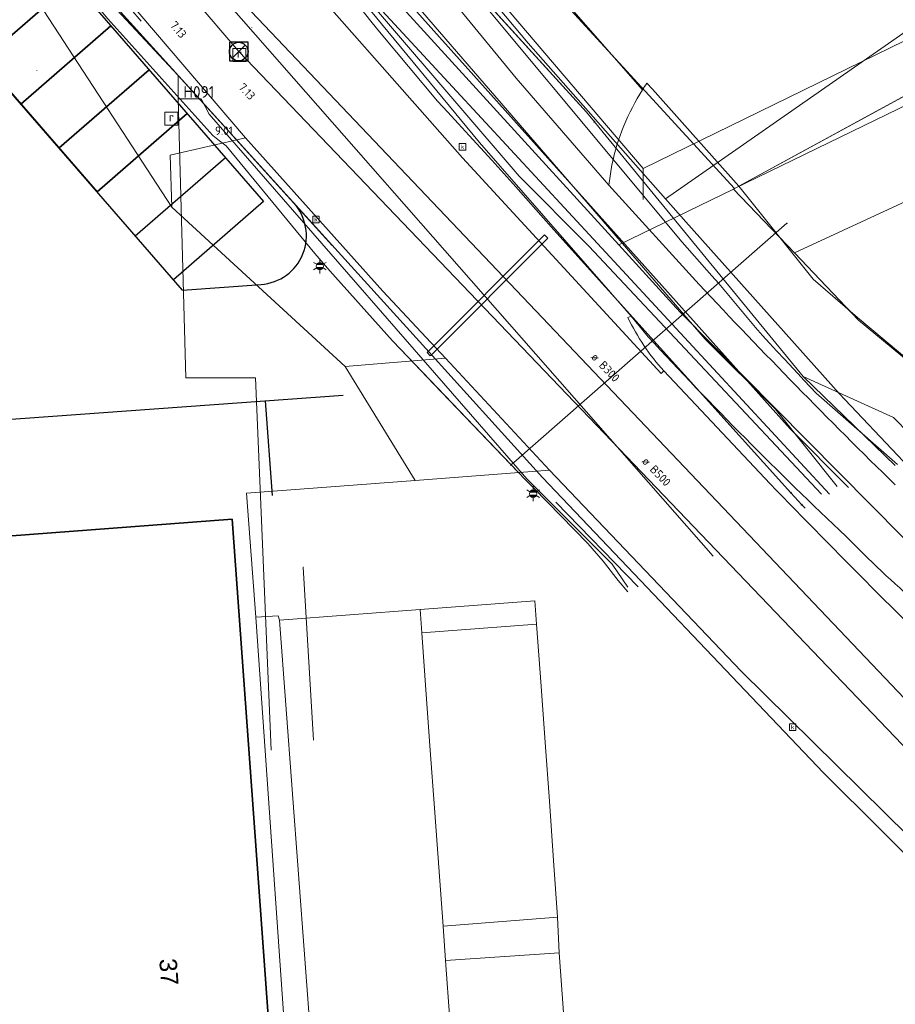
# Model space of a CAD drawing. Header units: metres. Extents: x 163628 to 167855, y 402678 to 405435.
# Tile 106 of 256: x 164500 to 164538, y 403363 to 403406. Entities that reach past the tile are written whole.
import ezdxf
from ezdxf.enums import TextEntityAlignment as Align

# ---------------------------------------------------------------- set-up
doc = ezdxf.new("R2010")
doc.units = ezdxf.units.M
doc.layers.get('0').update_dxf_attribs({"lineweight": 25})
for name, color, linetype, lineweight in [('X-CA190022.004-UO-BGT_Ondergrond nieuwbouw Pater vd Elsenlaan$0$A--L23--_Vloeren', 4, 'Continuous', 25), ('X-CA190022.004-UO-BGT_Ondergrond$0$GE_201_SHDHek_Lijn_GEM', 253, 'X-CA190022.004-UO-BGT_Ondergrond$0$Hekwerk', 9), ('X-CA190022.004-UO-BGT_Ondergrond$0$GE_314_WGDRijbaanLokaleweg_Vlak_GEM', 253, 'Continuous', 9), ('X-CA190022.004-UO-BGT_Ondergrond$0$GE_316_WGDFietspad_Vlak_GEM', 253, 'Continuous', 9), ('X-CA190022.004-UO-BGT_Ondergrond$0$GE_317_WGDVoetpad_Vlak_GEM', 253, 'Continuous', 9), ('X-CA190022.004-UO-BGT_Ondergrond$0$GE_320_WGDParkeervlak_Vlak_GEM', 253, 'Continuous', 9), ('X-CA190022.004-UO-BGT_Ondergrond$0$GE_322_WGDInrit_Vlak_GEM', 253, 'Continuous', 9), ('X-CA190022.004-UO-BGT_Ondergrond$0$GE_363_OWGBerm_openverharding_Vlak_GEM', 253, 'Continuous', 9), ('X-CA190022.004-UO-BGT_Ondergrond$0$GE_366_OWGBerm_groenvoorziening_Vlak_GEM', 253, 'Continuous', 9), ('X-CA190022.004-UO-BGT_Ondergrond$0$GE_367_OWGBerm_groenvoorziening_grasenk_GEM', 253, 'Continuous', 9), ('X-CA190022.004-UO-BGT_Ondergrond$0$GE_401_OTDErf_Vlak_GEM', 253, 'Continuous', 9), ('X-CA190022.004-UO-BGT_Ondergrond$0$GE_432_OTDOnverhard_zand_Vlak_GEM', 253, 'Continuous', 9), ('X-CA190022.004-UO-BGT_Ondergrond$0$GE_4502_GBKN_Huisnummer_Lijn_GEM', 7, 'Continuous', 9), ('X-CA190022.004-UO-BGT_Ondergrond$0$GE_601_PNDgrondvlakpand_Vlak_MV_GEM', 34, 'Continuous', 35), ('X-CA190022.004-UO-BGT_Ondergrond$0$GE_861_PALLichtmast_Punt_GEM', 253, 'Continuous', 9), ('X-CA190022.004-UO-BGT_Ondergrond$0$GE_885_PutInspectieofRioolput_Punt_GEM', 253, 'Continuous', 9), ('X-CA190022.004-UO-BGT_Ondergrond$0$GE_886_PutKolk_Punt_GEM', 253, 'Continuous', 9), ('X-CA190022.004-UO-BGT_Ondergrond$0$N-WE-RI-PUT_INSPECTIE-S', 253, 'Continuous', 9), ('X-CA190022.004-UO-DTM inmeting$0$B-WE-OG-HOOGTEPUNT-S', 246, 'Continuous', 0), ('X-CA190022.004-UO-DTM inmeting$0$B-WE-VH-KANTOPSLUITING_ACHTERKANTBAND-G', 246, 'Continuous', 0), ('X-CA190022.004-UO-KAD_Percelen$0$B-WE-KG-GRENS_PERCEEL-GV', 150, 'Continuous', 9), ('X-CA190022.004-UO-WHM_Riolering gemeente_NLCS_v0.2$0$B-WE-RI-BOB-T18', 214, 'Continuous', 15), ('X-CA190022.004-UO-WHM_Riolering gemeente_NLCS_v0.2$0$B-WE-RI-DIAMETER-T18', 214, 'Continuous', 15), ('X-CA190022.004-UO-WHM_Riolering gemeente_NLCS_v0.2$0$B-WE-RI-HWA_TRANSPORTLEIDING-G', 214, 'X-CA190022.004-UO-WHM_Riolering gemeente_NLCS_v0.2$0$1-200 HEMELWATER', 15), ('X-CA190022.004-UO-WHM_Riolering gemeente_NLCS_v0.2$0$B-WE-RI-PUT-S', 214, 'Continuous', 15), ('X-CA190022.004-UO-WHM_Riolering gemeente_NLCS_v0.2$0$B-WE-RI-PUTDEKSELHOOGTE-T18', 214, 'Continuous', 15), ('X-CA190022.004-UO-WHM_Riolering gemeente_NLCS_v0.2$0$B-WE-RI-PUTNUMMER-T25', 214, 'Continuous', 15), ('X-CA190022.004-UO-WHM_Riolering gemeente_NLCS_v0.2$0$B-WE-RI-VWA_TRANSPORTLEIDING-G', 214, 'X-CA190022.004-UO-WHM_Riolering gemeente_NLCS_v0.2$0$1-200 VUILWATER', 15), ('X-XX-AL-REFERENTIE-G', 7, 'Continuous', 18)]:
    doc.layers.add(name, color=color, linetype=linetype, lineweight=lineweight)
doc.layers.add('X-CA190022.004-UO-DTM inmeting$0$X-XX-AL-MEETPUNT-S', color=246, linetype='Continuous', lineweight=0, plot=False)
for name, color, linetype, lineweight, transparency in [('X-CA190022.004-UO-KLIC$0$B-OI-KL-DATA_EUROFIBER_0000560460_VECT_19O042616-G', 42, 'X-CA190022.004-UO-KLIC$0$1-200 EUROFIBER', 0, 0.25), ('X-CA190022.004-UO-KLIC$0$B-OI-KL-DATA_KPN_0000546663_VECT_19O042616-G', 42, 'X-CA190022.004-UO-KLIC$0$1-200 TELEFONIE-KPN', 0, 0.25), ('X-CA190022.004-UO-KLIC$0$B-OI-KL-WATER_BW_0000551269_VECT_19O042616-G', 42, 'X-CA190022.004-UO-KLIC$0$1-200 WATERLEIDING', 0, 0.25), ('X-CA190022.004-UO-KLIC$0$B-WE-KL-DATA_MANTELBUIS-G', 42, 'X-CA190022.004-UO-KLIC$0$1-200 DATA', 0, 0.25), ('X-CA190022.004-UO-KLIC$0$B-WE-KL-ET_LS-G', 42, 'X-CA190022.004-UO-KLIC$0$1-200 LAAGSPANNING', 0, 0.25), ('X-CA190022.004-UO-KLIC$0$B-WE-KL-ET_LS_DUCT-G', 42, 'X-CA190022.004-UO-KLIC$0$1-200 LAAGSPANNING', 0, 0.25), ('X-CA190022.004-UO-KLIC$0$B-WE-KL-ET_LS_HULPSTUK-S', 42, 'X-CA190022.004-UO-KLIC$0$1-200 LAAGSPANNING', 0, 0.25), ('X-CA190022.004-UO-KLIC$0$B-WE-KL-ET_LS_KABELBED-G', 42, 'X-CA190022.004-UO-KLIC$0$1-200 LAAGSPANNING', 0, 0.25), ('X-CA190022.004-UO-KLIC$0$B-WE-KL-ET_LS_MANTELBUIS-G', 42, 'X-CA190022.004-UO-KLIC$0$1-200 LAAGSPANNING', 0, 0.25), ('X-CA190022.004-UO-KLIC$0$B-WE-KL-ET_MS-G', 42, 'X-CA190022.004-UO-KLIC$0$1-200 MIDDENSPANNING', 0, 0.25), ('X-CA190022.004-UO-KLIC$0$B-WE-KL-ET_MS_HULPSTUK-S', 42, 'X-CA190022.004-UO-KLIC$0$1-200 MIDDENSPANNING', 0, 0.25), ('X-CA190022.004-UO-KLIC$0$B-WE-KL-GAS_HD-G', 42, 'X-CA190022.004-UO-KLIC$0$1-200 GASLEIDING HOGE DRUK', 0, 0.25), ('X-CA190022.004-UO-KLIC$0$B-WE-KL-GAS_LD-G', 42, 'X-CA190022.004-UO-KLIC$0$1-200 GASLEIDING LAGE DRUK', 0, 0.25), ('X-CA190022.004-UO-KLIC$0$B-WE-KL-GAS_LD_HULPSTUK-S', 42, 'X-CA190022.004-UO-KLIC$0$1-200 GASLEIDING LAGE DRUK', 0, 0.25), ('X-CA190022.004-UO-KLIC$0$V-WE-KL-ET_MS_KABELBED-G', 42, 'X-CA190022.004-UO-KLIC$0$1-200 MIDDENSPANNING', 0, 0.25)]:
    doc.layers.add(name, color=color, linetype=linetype, lineweight=lineweight, transparency=transparency)
doc.styles.add('X-CA190022.004-UO-BGT_Ondergrond$0$BGT_NAR', font='arial.ttf', dxfattribs={"height": 1})
doc.styles.add('X-CA190022.004-UO-BGT_Ondergrond$0$NLCS-ISO', font='NLCS-ISO.ttf')
doc.styles.add('X-CA190022.004-UO-KLIC$0$NLCS-ISO', font='NLCS-ISO.ttf')
doc.styles.add('X-CA190022.004-UO-WHM_Riolering gemeente_NLCS_v0.2$0$NLCS-ISO', font='NLCS-ISO.ttf')
doc.styles.add('X-CA190022.004-UO-WHM_Riolering gemeente_NLCS_v0.2$0$NLCS-ISO-M200-T18', font='NLCS-ISO.ttf', dxfattribs={"height": 0.36})
doc.styles.add('X-CA190022.004-UO-WHM_Riolering gemeente_NLCS_v0.2$0$NLCS-ISO-M200-T25', font='NLCS-ISO.ttf', dxfattribs={"height": 0.5})
doc.linetypes.add('X-CA190022.004-UO-BGT_Ondergrond$0$Hekwerk', pattern='A,5,-1.5,[2,dgnlstyle-Veghel.shx,S=0.007937,R=0,X=0,Y=0],-1.5', length=8)
doc.linetypes.add('X-CA190022.004-UO-KLIC$0$1-200 DATA', pattern='A,1.5,-0.6,["DATA",X-CA190022.004-UO-KLIC$0$NLCS-ISO,S=0.24,R=0,X=-0.5,Y=-0.12],-0.3', length=2.4)
doc.linetypes.add('X-CA190022.004-UO-KLIC$0$1-200 EUROFIBER', pattern='A,1.5,-0.6,["EURO",X-CA190022.004-UO-KLIC$0$NLCS-ISO,S=0.24,R=0,X=-0.5,Y=-0.12],-0.65', length=2.75)
doc.linetypes.add('X-CA190022.004-UO-KLIC$0$1-200 GASLEIDING HOGE DRUK', pattern='A,1.5,-0.6,["GAS HD",X-CA190022.004-UO-KLIC$0$NLCS-ISO,S=0.24,R=0,X=-0.5,Y=-0.12],-0.7', length=2.8)
doc.linetypes.add('X-CA190022.004-UO-KLIC$0$1-200 GASLEIDING LAGE DRUK', pattern='A,1.5,-0.6,["GAS LD",X-CA190022.004-UO-KLIC$0$NLCS-ISO,S=0.24,R=0,X=-0.5,Y=-0.12],-0.7', length=2.8)
doc.linetypes.add('X-CA190022.004-UO-KLIC$0$1-200 LAAGSPANNING', pattern='A,1.5,-0.6,["LS",X-CA190022.004-UO-KLIC$0$NLCS-ISO,S=0.24,R=0,X=-0.45,Y=-0.12],-0.05', length=2.15)
doc.linetypes.add('X-CA190022.004-UO-KLIC$0$1-200 MIDDENSPANNING', pattern='A,1.5,-0.6,["MS",X-CA190022.004-UO-KLIC$0$NLCS-ISO,S=0.24,R=0,X=-0.5,Y=-0.12],-0.05', length=2.15)
doc.linetypes.add('X-CA190022.004-UO-KLIC$0$1-200 TELEFONIE-KPN', pattern='A,1.5,-0.6,["KPN",X-CA190022.004-UO-KLIC$0$NLCS-ISO,S=0.24,R=0,X=-0.5,Y=-0.12],-0.3', length=2.4)
doc.linetypes.add('X-CA190022.004-UO-KLIC$0$1-200 WATERLEIDING', pattern='A,1.5,-0.6,["WATER",X-CA190022.004-UO-KLIC$0$NLCS-ISO,S=0.24,R=0,X=-0.5,Y=-0.12],-0.65', length=2.75)
doc.linetypes.add('X-CA190022.004-UO-WHM_Riolering gemeente_NLCS_v0.2$0$1-200 HEMELWATER', pattern='A,1.5,-0.6,["HWA",X-CA190022.004-UO-WHM_Riolering gemeente_NLCS_v0.2$0$NLCS-ISO,S=0.24,R=0,X=-0.5,Y=-0.12],-0.3', length=2.4)
doc.linetypes.add('X-CA190022.004-UO-WHM_Riolering gemeente_NLCS_v0.2$0$1-200 VUILWATER', pattern='A,1.5,-0.6,["DWA",X-CA190022.004-UO-WHM_Riolering gemeente_NLCS_v0.2$0$NLCS-ISO,S=0.24,R=0,X=-0.5,Y=-0.12],-0.3', length=2.4)

# ---------------------------------------------------------------- blocks, each defined once
blk = doc.blocks.new('X-CA190022.004-UO-BGT_Ondergrond$0$SRI-KOLK-SO')
at = {"color": 0, "linetype": 'ByBlock', "lineweight": 18}
blk.add_lwpolyline([(-1.125, -1.125), (1.125, -1.125), (1.125, 1.125), (-1.125, 1.125)], close=True, dxfattribs=at)
at = {"color": 0, "linetype": 'ByBlock', "lineweight": 18, "style": 'X-CA190022.004-UO-BGT_Ondergrond$0$NLCS-ISO'}
blk.add_text('k', height=1.5, dxfattribs=at).set_placement((0, 0), align=Align.MIDDLE_CENTER)
blk = doc.blocks.new('X-CA190022.004-UO-BGT_Ondergrond$0$IMGEOKolk')
at = {"xscale": 5, "yscale": 5, "zscale": 5}
blk.add_blockref('X-CA190022.004-UO-BGT_Ondergrond$0$SRI-KOLK-SO', (0, 0), dxfattribs=at)
blk = doc.blocks.new('X-CA190022.004-UO-BGT_Ondergrond$0$SRI-PUT_INSPECTIEPUT_RIOOLPUT-SO')
at = {"color": 0, "linetype": 'ByBlock', "lineweight": 18}
blk.add_lwpolyline([(-1.12, -1.12), (1.12, -1.12), (1.12, 1.12), (-1.12, 1.12)], close=True, dxfattribs=at)
at = {"color": 0, "linetype": 'ByBlock', "lineweight": 18, "style": 'X-CA190022.004-UO-BGT_Ondergrond$0$NLCS-ISO'}
blk.add_text('r', height=1.5, dxfattribs=at).set_placement((0, 0.28), align=Align.MIDDLE_CENTER)
blk = doc.blocks.new('X-CA190022.004-UO-BGT_Ondergrond$0$IMGEOInspectierioolput')
at = {"layer": 'X-CA190022.004-UO-BGT_Ondergrond$0$N-WE-RI-PUT_INSPECTIE-S', "xscale": 10, "yscale": 10, "zscale": 10}
blk.add_blockref('X-CA190022.004-UO-BGT_Ondergrond$0$SRI-PUT_INSPECTIEPUT_RIOOLPUT-SO', (0, 0), dxfattribs=at)
blk = doc.blocks.new('X-CA190022.004-UO-BGT_Ondergrond$0$N-SIE-WEG_LICHTMAST-SO')
h = blk.add_hatch(color=256)
h.paths.add_polyline_path([(1.16, 0.5, 0.658505), (-1.16, 0.5)])
h.paths.add_polyline_path([(-1.16, -0.5, 0.658505), (1.16, -0.5)])
at = {"flags": 128}
for points in [[(-2.19, 1.27), (-1.1, 0.63)], [(-1.16, 0.5), (1.16, 0.5)], [(0, 1.27), (0, 2.53)], [(1.1, 0.63), (2.19, 1.27)], [(-2.19, -1.27), (-1.1, -0.63)], [(-1.16, -0.5), (1.16, -0.5)], [(0, -1.27), (0, -2.53)], [(2.19, -1.27), (1.1, -0.63)]]:
    blk.add_lwpolyline(points, dxfattribs=at)
at = {"ltscale": 0.5}
blk.add_circle((0, 0), 1.27, dxfattribs=at)
at = {"style": 'X-CA190022.004-UO-BGT_Ondergrond$0$NLCS-ISO'}
blk.add_attdef('TYPE', text='', height=1.8, dxfattribs=at).set_placement((0, 2.53), align=Align.BOTTOM_CENTER)
blk = doc.blocks.new('X-CA190022.004-UO-BGT_Ondergrond$0$IMGEOLichtmastpaal')
at = {"xscale": 5, "yscale": 5, "zscale": 5}
blk.add_blockref('X-CA190022.004-UO-BGT_Ondergrond$0$N-SIE-WEG_LICHTMAST-SO', (0, 6.4), dxfattribs=at)
blk = doc.blocks.new('X-CA190022.004-UO-BGT_Ondergrond nieuwbouw Pater vd Elsenlaan')
at = {"layer": 'X-CA190022.004-UO-BGT_Ondergrond nieuwbouw Pater vd Elsenlaan$0$A--L23--_Vloeren', "color": 252}
for p, q in [((164497.75, 403412.812), (164510.841, 403397.753)), ((164507.36, 403393.938), (164493.849, 403409.481)), ((164495.491, 403407.596), (164503.692, 403398.163)), ((164498.772, 403403.823), (164502.64, 403407.186)), ((164502.64, 403407.186), (164498.772, 403403.823)), ((164504.551, 403406.066), (164513.799, 403395.858)), ((164504.281, 403405.3), (164500.412, 403401.936)), ((164500.412, 403401.936), (164504.281, 403405.299)), ((164502.052, 403400.05), (164505.921, 403403.413)), ((164505.921, 403403.413), (164502.052, 403400.05)), ((164507.561, 403401.526), (164503.689, 403398.161)), ((164503.692, 403398.163), (164507.561, 403401.526)), ((164505.329, 403396.274), (164509.201, 403399.64)), ((164510.841, 403397.753), (164506.97, 403394.387)), ((164507.36, 403393.938), (164510.738, 403394.184)), ((164456.85, 403385.244), (164514.268, 403389.428)), ((164511.229, 403385.105), (164510.931, 403389.185))]:
    blk.add_line(p, q, dxfattribs=at)
blk.add_arc((164510.585, 403396.278), 2.1, 274.168, 42.1767, dxfattribs=at)
blk = doc.blocks.new('X-CA190022.004-UO-DTM inmeting$0$SOG-HOOGTEPUNT-SO')
for p, q in [((-0.5, 0), (0.5, 0)), ((0, 0.5), (0, -0.5))]:
    blk.add_line(p, q)
blk = doc.blocks.new('X-CA190022.004-UO-DTM inmeting$0$punt')
at = {"color": 0, "lineweight": -2}
blk.add_line((0, 0), (0, 0), dxfattribs=at)
blk = doc.blocks.new('X-CA190022.004-UO-KLIC$0$SKL-WTB_HULP_MOF-SO')
at = {"linetype": 'ByBlock', "lineweight": 18}
h = blk.add_hatch(color=0, dxfattribs=at)
h.dxf.hatch_style = 1
h.paths.add_polyline_path([(-0.5625, 0, 1), (0.5625, 0, 1)])
at = {"color": 0, "linetype": 'ByBlock', "lineweight": 18}
blk.add_circle((0, 0), 0.5625, dxfattribs=at)
at = {"color": 0, "linetype": 'ByBlock', "lineweight": 18, "style": 'X-CA190022.004-UO-KLIC$0$NLCS-ISO', "flags": 1}
for tag, p in [('TYPE', (1.5, 0)), ('OMSCHRIJVING', (1.5, -3)), ('LABEL', (1.5, -1.5))]:
    blk.add_attdef(tag, p, '', height=1, dxfattribs=at)
blk = doc.blocks.new('X-CA190022.004-UO-KLIC$0$SKL-WTB_HULP_OVERIG-SO')
at = {"color": 0, "linetype": 'ByBlock', "lineweight": 18}
for points in [[(-0.1, 0.1), (0.1, -0.1)], [(0.1, 0.1), (-0.1, -0.1)]]:
    blk.add_lwpolyline(points, dxfattribs=at)
at = {"color": 0, "linetype": 'ByBlock', "lineweight": 18, "style": 'X-CA190022.004-UO-KLIC$0$NLCS-ISO', "flags": 1}
for tag, p in [('TYPE', (1.5, 0)), ('LABEL', (1.5, -1.5)), ('OMSCHRIJVING', (1.5, -3))]:
    blk.add_attdef(tag, p, '', height=1, dxfattribs=at)
blk = doc.blocks.new('X-CA190022.004-UO-WHM_Riolering gemeente_NLCS_v0.2$0$B-SRI-PUT_BETON-SO')
blk.add_line((-1.41, -1.41), (1.41, 1.41))
at = {"lineweight": -3, "flags": 128}
blk.add_lwpolyline([(2, -2), (2, 2), (-2, 2), (-2, -2)], close=True, dxfattribs=at)
at = {"lineweight": -3}
blk.add_circle((0, 0), 2, dxfattribs=at)

msp = doc.modelspace()

# ---------------------------------------------------------------- linework, layer by layer
at = {"layer": 'X-CA190022.004-UO-BGT_Ondergrond$0$GE_201_SHDHek_Lijn_GEM'}
for p, q in [((164540.023, 403403.175), (164531.27, 403398.411)), ((164527.556, 403402.577), (164527.322, 403402.835)), ((164527.556, 403402.577), (164531.27, 403398.411))]:
    msp.add_line(p, q, dxfattribs=at)
at = {"layer": 'X-CA190022.004-UO-BGT_Ondergrond$0$GE_314_WGDRijbaanLokaleweg_Vlak_GEM', "flags": 128}
for points in [[(164498.168, 403414.333), (164497.447, 403415.017), (164502.63, 403419.439), (164504.901, 403416.787), (164504.781, 403416.665), (164511.187, 403408.945), (164519.4, 403399.622), (164527.935, 403390.353), (164528.051, 403390.464), (164532.626, 403385.607)], [(164617.292, 403303.039), (164607.57, 403311.093), (164607.596, 403311.189), (164599.386, 403318.093), (164599.271, 403317.98), (164593.903, 403322.46), (164566.317, 403345.335), (164566.403, 403345.471), (164557.209, 403353.318), (164557.112, 403353.201), (164548.239, 403361.246), (164539.592, 403369.466), (164531.375, 403377.556), (164523.138, 403386.194), (164518.659, 403391.015), (164515.969, 403393.893), (164510.065, 403400.491), (164504.175, 403407.392), (164501.64, 403410.476), (164499.297, 403413.326)], [(164513.161, 403357.923), (164511.535, 403379.751), (164517.571, 403380.212), (164517.641, 403379.207), (164517.836, 403376.554), (164518.012, 403374.161), (164518.195, 403371.668), (164518.381, 403369.138), (164518.568, 403366.601), (164518.668, 403365.13), (164518.855, 403362.58), (164519.045, 403359.986), (164519.224, 403357.553), (164519.413, 403354.98), (164519.592, 403352.539), (164519.883, 403348.075)]]:
    msp.add_lwpolyline(points, dxfattribs=at)
at = {"layer": 'X-CA190022.004-UO-BGT_Ondergrond$0$GE_314_WGDRijbaanLokaleweg_Vlak_GEM'}
msp.add_arc((164799.181, 403643.169), 370.661, 224.01706, 225.93727, dxfattribs=at)
at = {"layer": 'X-CA190022.004-UO-BGT_Ondergrond$0$GE_316_WGDFietspad_Vlak_GEM', "flags": 128}
for points in [[(164527.371, 403391.93), (164526.649, 403392.821), (164520.122, 403400.29), (164513.339, 403408.529), (164508.83, 403414.373), (164504.683, 403419.715), (164502.24, 403422.591), (164500.249, 403424.726), (164491.5, 403434.983), (164485.536, 403442.109)], [(164509.01, 403419.334), (164510.581, 403417.138), (164513.067, 403413.794), (164515.637, 403410.447), (164521.701, 403403.053), (164525.682, 403398.456), (164529.573, 403394.185)]]:
    msp.add_lwpolyline(points, dxfattribs=at)
at = {"layer": 'X-CA190022.004-UO-BGT_Ondergrond$0$GE_316_WGDFietspad_Vlak_GEM'}
msp.add_arc((164719.836, 403571.845), 260.314, 223.0381, 225.69132, dxfattribs=at)
at = {"layer": 'X-CA190022.004-UO-BGT_Ondergrond$0$GE_316_WGDFietspad_Vlak_GEM', "extrusion": (0, 0, -1)}
for centre, radius, start, end in [((-164657.683, 403512.787), 177.729, 313.2601, 317.15571), ((-164567.669, 403414.088), 44.213, 304.9057, 315.9658)]:
    msp.add_arc(centre, radius, start, end, dxfattribs=at)
at = {"layer": 'X-CA190022.004-UO-BGT_Ondergrond$0$GE_317_WGDVoetpad_Vlak_GEM', "flags": 128}
for points in [[(164512.673, 403357.358), (164512.09, 403357.333), (164510.512, 403379.879), (164511.467, 403379.946), (164511.535, 403379.751)], [(164511.535, 403379.751), (164513.161, 403357.923)]]:
    msp.add_lwpolyline(points, dxfattribs=at)
at = {"layer": 'X-CA190022.004-UO-BGT_Ondergrond$0$GE_320_WGDParkeervlak_Vlak_GEM', "flags": 128}
for points in [[(164523.312, 403369.422), (164523.486, 403366.989), (164518.568, 403366.601), (164518.381, 403369.138), (164518.195, 403371.668), (164518.012, 403374.161), (164517.836, 403376.554), (164517.641, 403379.207), (164522.583, 403379.579), (164522.774, 403376.918), (164522.947, 403374.5), (164523.129, 403371.968), (164523.312, 403369.422)], [(164523.932, 403360.344), (164524.114, 403357.874), (164524.304, 403355.287), (164524.481, 403352.884), (164519.592, 403352.539), (164519.413, 403354.98), (164519.224, 403357.553), (164519.045, 403359.986), (164518.855, 403362.58), (164518.668, 403365.13), (164523.555, 403365.46), (164523.744, 403362.89), (164523.932, 403360.344)]]:
    msp.add_lwpolyline(points, dxfattribs=at)
at = {"layer": 'X-CA190022.004-UO-BGT_Ondergrond$0$GE_322_WGDInrit_Vlak_GEM', "flags": 128}
for points in [[(164528.051, 403390.464), (164527.935, 403390.353), (164519.4, 403399.622), (164511.187, 403408.945), (164504.781, 403416.665), (164504.901, 403416.787), (164505.153, 403416.493)], [(164525.819, 403399.32), (164525.682, 403398.456), (164521.701, 403403.053), (164515.637, 403410.447), (164513.067, 403413.794), (164513.991, 403413.907), (164516.238, 403414.623), (164516.465, 403414.735)], [(164516.465, 403414.735), (164527.136, 403402.555)], [(164508.83, 403414.373), (164513.339, 403408.529), (164520.122, 403400.29), (164526.649, 403392.821), (164526.501, 403392.765)]]:
    msp.add_lwpolyline(points, dxfattribs=at)
at = {"layer": 'X-CA190022.004-UO-BGT_Ondergrond$0$GE_322_WGDInrit_Vlak_GEM'}
for centre, radius, start, end in [((164535.242, 403397.369), 9.623, 147.3923, 168.3042), ((164535.421, 403397.101), 9.918, 205.9247, 222.0053)]:
    msp.add_arc(centre, radius, start, end, dxfattribs=at)
at = {"layer": 'X-CA190022.004-UO-BGT_Ondergrond$0$GE_363_OWGBerm_openverharding_Vlak_GEM', "flags": 128}
for points in [[(164504.175, 403407.392), (164510.065, 403400.491), (164506.831, 403399.746), (164506.899, 403397.505), (164501.398, 403405.941), (164504.175, 403407.392)], [(164518.659, 403391.015), (164523.138, 403386.194), (164517.358, 403385.763), (164514.354, 403390.654), (164518.659, 403391.015)]]:
    msp.add_lwpolyline(points, dxfattribs=at)
at = {"layer": 'X-CA190022.004-UO-BGT_Ondergrond$0$GE_366_OWGBerm_groenvoorziening_Vlak_GEM', "flags": 128}
for points in [[(164522.507, 403380.584), (164522.583, 403379.579), (164517.641, 403379.207), (164517.571, 403380.212), (164522.507, 403380.584)], [(164523.486, 403366.989), (164523.555, 403365.46), (164518.668, 403365.13), (164518.568, 403366.601), (164523.486, 403366.989)]]:
    msp.add_lwpolyline(points, dxfattribs=at)
at = {"layer": 'X-CA190022.004-UO-BGT_Ondergrond$0$GE_367_OWGBerm_groenvoorziening_grasenk_GEM', "flags": 128}
for points in [[(164527.322, 403402.835), (164527.556, 403402.577), (164531.27, 403398.411)], [(164510.065, 403400.491), (164515.969, 403393.893), (164518.659, 403391.015), (164514.354, 403390.654), (164506.899, 403397.505), (164506.831, 403399.746), (164510.065, 403400.491)], [(164529.573, 403394.185), (164525.682, 403398.456), (164525.819, 403399.32)], [(164531.27, 403398.411), (164534.476, 403394.405), (164536.381, 403392.765), (164544.213, 403386.203), (164546.435, 403384.245), (164550.692, 403380.132), (164547.47, 403378.197), (164546.039, 403379.12), (164544.609, 403380.042)], [(164526.501, 403392.765), (164526.649, 403392.821), (164527.371, 403391.93)], [(164532.626, 403385.607), (164528.051, 403390.464)], [(164523.744, 403362.89), (164523.555, 403365.46), (164523.486, 403366.989), (164523.312, 403369.422), (164523.129, 403371.968), (164522.947, 403374.5), (164522.774, 403376.918), (164522.583, 403379.579), (164522.507, 403380.584), (164517.571, 403380.212), (164511.535, 403379.751), (164511.467, 403379.946), (164510.512, 403379.879), (164510.105, 403385.209), (164517.358, 403385.763), (164523.138, 403386.194), (164531.375, 403377.556), (164539.592, 403369.466)]]:
    msp.add_lwpolyline(points, dxfattribs=at)
at = {"layer": 'X-CA190022.004-UO-BGT_Ondergrond$0$GE_367_OWGBerm_groenvoorziening_grasenk_GEM', "extrusion": (0, 0, -1)}
for centre, radius, start, end in [((-164535.242, 403397.369), 9.623, 11.6958, 32.6077), ((-164528.923, 403401.569), 2.041, 28.8721, 38.319), ((-164719.836, 403571.845), 260.314, 314.30868, 316.9619), ((-164535.421, 403397.101), 9.918, 317.9947, 334.0753), ((-164799.181, 403643.169), 370.661, 314.06273, 315.98294)]:
    msp.add_arc(centre, radius, start, end, dxfattribs=at)
at = {"layer": 'X-CA190022.004-UO-BGT_Ondergrond$0$GE_367_OWGBerm_groenvoorziening_grasenk_GEM'}
for centre, radius, start, end in [((164657.683, 403512.787), 177.729, 222.84429, 226.7399), ((164567.669, 403414.088), 44.213, 224.0342, 235.0943)]:
    msp.add_arc(centre, radius, start, end, dxfattribs=at)
at = {"layer": 'X-CA190022.004-UO-BGT_Ondergrond$0$GE_401_OTDErf_Vlak_GEM', "flags": 128}
for points in [[(164527.136, 403402.555), (164516.465, 403414.735), (164516.697, 403414.849), (164516.407, 403415.184), (164510.811, 403421.473), (164529.221, 403430.464), (164588.317, 403459.308)], [(164680.193, 403422.553), (164651.025, 403447.645), (164644.299, 403453.372), (164637.618, 403450.032), (164615.122, 403439.733), (164548.566, 403407.824), (164540.023, 403403.175), (164531.27, 403398.411), (164527.556, 403402.577), (164527.322, 403402.835)], [(164499.297, 403413.326), (164501.64, 403410.476), (164504.175, 403407.392), (164501.398, 403405.941), (164506.899, 403397.505), (164514.354, 403390.654), (164517.358, 403385.763), (164510.105, 403385.209), (164510.512, 403379.879), (164512.09, 403357.333), (164511.903, 403357.325), (164512.156, 403353.751), (164512.338, 403353.764), (164512.892, 403346.048), (164512.266, 403345.942), (164509.5, 403384.09), (164492.996, 403382.85), (164493.37, 403377.864), (164495.321, 403351.037), (164465.484, 403349.041), (164466.922, 403328.57)]]:
    msp.add_lwpolyline(points, dxfattribs=at)
at = {"layer": 'X-CA190022.004-UO-BGT_Ondergrond$0$GE_401_OTDErf_Vlak_GEM'}
msp.add_arc((164528.923, 403401.569), 2.041, 141.681, 151.1279, dxfattribs=at)
at = {"layer": 'X-CA190022.004-UO-BGT_Ondergrond$0$GE_432_OTDOnverhard_zand_Vlak_GEM', "flags": 128}
msp.add_lwpolyline([(164585.837, 403401.236), (164550.692, 403380.132), (164546.435, 403384.245), (164544.213, 403386.203), (164536.381, 403392.765), (164534.476, 403394.405), (164531.27, 403398.411), (164540.023, 403403.175), (164541.387, 403400.972), (164544.826, 403395.416), (164576.505, 403409.845), (164585.837, 403401.236)], dxfattribs=at)
at = {"layer": 'X-CA190022.004-UO-BGT_Ondergrond$0$GE_601_PNDgrondvlakpand_Vlak_MV_GEM', "flags": 128}
msp.add_lwpolyline([(164509.5, 403384.09), (164512.266, 403345.942), (164512.292, 403345.581), (164511.72, 403345.529), (164511.698, 403345.845), (164496.306, 403344.71), (164496.333, 403344.391), (164495.808, 403344.346), (164495.321, 403351.037), (164493.37, 403377.864), (164492.996, 403382.85), (164509.5, 403384.09)], dxfattribs=at)
at = {"layer": 'X-CA190022.004-UO-DTM inmeting$0$B-WE-VH-KANTOPSLUITING_ACHTERKANTBAND-G'}
msp.add_polyline3d([(164505.578, 403405.499, 9.016), (164504.692, 403406.551, 9.047), (164504.047, 403407.292, 9.168), (164500.844, 403411.171, 9.384), (164499.563, 403412.631, 9.425), (164497.284, 403414.931, 9.531), (164491.499, 403420.44, 9.741), (164486.07, 403425.668, 9.793), (164484.278, 403427.386, 9.821), (164478.244, 403433.176, 9.912), (164475.32, 403436.021, 9.911), (164474.313, 403437.076, 9.89), (164473.93, 403437.318, 9.891), (164473.357, 403437.289, 9.882), (164471.769, 403436.546, 9.852), (164470.91, 403436.146, 9.705)], dxfattribs=at)
at = {"layer": 'X-CA190022.004-UO-KAD_Percelen$0$B-WE-KG-GRENS_PERCEEL-GV', "flags": 128}
for points in [[(164644.446, 403453.391), (164619.909, 403474.821), (164510.499, 403421.842), (164517.155, 403413.867), (164524.046, 403405.974), (164531.085, 403398.305)], [(164531.085, 403398.305), (164531.044, 403398.285), (164533.661, 403395.537), (164540.946, 403398.913), (164541.836, 403398.096), (164541.93, 403398.21), (164545.351, 403395.395), (164604.713, 403424.761), (164626.374, 403435.474), (164650.993, 403447.673), (164644.446, 403453.391)], [(164533.661, 403395.537), (164536.42, 403392.642), (164545.1, 403385.464), (164555.693, 403375.191), (164566.594, 403365.264), (164577.825, 403355.696), (164595.119, 403341.313), (164680.447, 403377.432), (164668.445, 403386.48), (164691.364, 403412.413), (164650.993, 403447.673), (164626.374, 403435.474), (164604.713, 403424.761), (164545.351, 403395.395), (164541.93, 403398.21), (164541.836, 403398.096), (164540.946, 403398.913)], [(164531.085, 403398.305), (164524.046, 403405.974), (164517.155, 403413.867), (164510.499, 403421.842), (164504.937, 403419.149), (164510.415, 403413.113), (164526.116, 403395.89), (164531.044, 403398.285)]]:
    msp.add_lwpolyline(points, close=True, dxfattribs=at)
for points in [[(164541.039, 403380.582), (164528.767, 403392.981), (164528.582, 403393.184), (164526.116, 403395.89), (164510.415, 403413.113), (164504.937, 403419.149), (164503.089, 403421.185), (164495.298, 403416.903), (164504.551, 403406.066), (164517.544, 403391.725), (164522.841, 403385.879), (164534.917, 403373.194), (164544.858, 403363.307)], [(164544.858, 403363.307), (164534.917, 403373.194), (164522.841, 403385.879), (164517.544, 403391.725), (164504.551, 403406.066), (164495.298, 403416.903), (164489.76, 403414.442), (164486.08, 403417.995), (164468.748, 403410.406), (164455.428, 403404.573), (164455.852, 403398.81), (164456.621, 403388.359), (164467.899, 403234.987)], [(164545.1, 403385.464), (164536.42, 403392.642), (164533.661, 403395.537), (164531.044, 403398.285), (164526.116, 403395.89), (164528.582, 403393.184), (164528.767, 403392.981), (164541.039, 403380.582)]]:
    msp.add_lwpolyline(points, dxfattribs=at)
at = {"layer": 'X-CA190022.004-UO-KLIC$0$B-OI-KL-DATA_EUROFIBER_0000560460_VECT_19O042616-G', "flags": 128}
msp.add_lwpolyline([(164403.167, 403480.833), (164404.167, 403480.5), (164405.167, 403480.833), (164436.167, 403489.5), (164438.167, 403489.5), (164438.5, 403489.167), (164445.833, 403483.5), (164446.833, 403482.167), (164477.833, 403441.167), (164479.167, 403439.833), (164489.167, 403429.5), (164491.833, 403426.167), (164530.167, 403382.5)], dxfattribs=at)
at = {"layer": 'X-CA190022.004-UO-KLIC$0$B-OI-KL-DATA_KPN_0000546663_VECT_19O042616-G', "flags": 128}
for points in [[(164527.167, 403399.167), (164557.167, 403413.833), (164555.5, 403418.5)], [(164511.833, 403417.167), (164527.167, 403399.167)], [(164507.833, 403415.167), (164521.833, 403398.833), (164524.833, 403395.833), (164534.833, 403385.167)], [(164496.833, 403413.833), (164497.5, 403413.833), (164497.833, 403413.167), (164507.167, 403403.167), (164507.167, 403402.167)], [(164512.833, 403411.5), (164529.833, 403391.833), (164532.833, 403388.833), (164535.5, 403385.5)], [(164507.167, 403402.167), (164508.167, 403402.167), (164508.5, 403401.5), (164522.167, 403385.833), (164525.833, 403382.167), (164526.5, 403381.167)], [(164507.167, 403402.167), (164507.5, 403390.167), (164510.5, 403390.167), (164511.167, 403374.167)], [(164527.167, 403399.167), (164527.167, 403397.833)]]:
    msp.add_lwpolyline(points, dxfattribs=at)
at = {"layer": 'X-CA190022.004-UO-KLIC$0$B-OI-KL-WATER_BW_0000551269_VECT_19O042616-G', "flags": 128}
msp.add_lwpolyline([(164506.5, 403416.167), (164535.167, 403385.167)], dxfattribs=at)
at = {"layer": 'X-CA190022.004-UO-KLIC$0$B-WE-KL-DATA_MANTELBUIS-G'}
for points in [[(164522.92, 403396.316), (164517.871, 403391.256)], [(164523.061, 403396.175), (164518.013, 403391.114)], [(164522.92, 403396.316), (164523.061, 403396.175)], [(164517.871, 403391.256), (164518.009, 403391.111)]]:
    msp.add_lwpolyline(points, dxfattribs=at)
at = {"layer": 'X-CA190022.004-UO-KLIC$0$B-WE-KL-ET_LS-G'}
for points in [[(164484.518, 403410.938), (164484.959, 403410.579), (164485.236, 403410.527), (164485.242, 403410.527), (164486.18, 403410.518), (164495.086, 403410.751), (164495.119, 403410.752), (164495.59, 403411.175), (164497.897, 403413.245), (164504.595, 403419.256), (164506.693, 403421.138), (164507.103, 403421.138), (164516.654, 403410.46), (164524.732, 403401.586), (164525.067, 403401.178), (164525.442, 403400.72), (164534.043, 403390.227), (164537.917, 403388.462), (164539.327, 403387.028)], [(164526.503, 403380.976), (164526.088, 403381.46), (164525.445, 403382.291), (164524.789, 403383.043), (164522.459, 403385.422), (164522.11, 403385.78), (164521.486, 403386.431), (164516.724, 403391.398), (164516.387, 403391.767), (164513.699, 403394.762), (164513.047, 403395.52), (164509.237, 403400.139), (164508.951, 403400.362), (164508.657, 403400.581), (164504.147, 403405.594)], [(164525.067, 403401.178), (164525.442, 403400.72), (164534.043, 403390.227), (164537.992, 403386.398)], [(164521.486, 403386.431), (164533.342, 403396.812)], [(164526.949, 403381.186), (164523.41, 403384.823)]]:
    msp.add_lwpolyline(points, dxfattribs=at)
at = {"layer": 'X-CA190022.004-UO-KLIC$0$B-WE-KL-ET_LS_DUCT-G'}
for points in [[(164516.654, 403410.46), (164520.348, 403406.402), (164520.53, 403406.202), (164524.732, 403401.586)], [(164516.724, 403391.398), (164518.176, 403389.884), (164522.11, 403385.78)]]:
    msp.add_lwpolyline(points, dxfattribs=at)
at = {"layer": 'X-CA190022.004-UO-KLIC$0$B-WE-KL-ET_LS_KABELBED-G'}
for points in [[(164516.724, 403391.398), (164516.387, 403391.767), (164513.699, 403394.762), (164513.047, 403395.52), (164509.237, 403400.139), (164508.951, 403400.362), (164508.657, 403400.581), (164504.147, 403405.594), (164503.498, 403406.354), (164502.866, 403407.131), (164502.237, 403407.908), (164500.147, 403410.5), (164499.776, 403410.842), (164499.309, 403410.972), (164496.085, 403410.792), (164495.119, 403410.752)], [(164516.654, 403410.46), (164524.732, 403401.586)], [(164524.732, 403401.586), (164525.067, 403401.178)], [(164525.067, 403401.178), (164525.442, 403400.72), (164534.043, 403390.227)], [(164522.11, 403385.78), (164521.486, 403386.431), (164516.724, 403391.398)], [(164534.043, 403390.227), (164537.917, 403388.462), (164539.327, 403387.028)], [(164537.992, 403386.398), (164534.043, 403390.227)], [(164526.503, 403380.976), (164526.088, 403381.46), (164525.445, 403382.291), (164524.789, 403383.043), (164522.459, 403385.422), (164522.11, 403385.78)]]:
    msp.add_lwpolyline(points, dxfattribs=at)
at = {"layer": 'X-CA190022.004-UO-KLIC$0$B-WE-KL-ET_LS_MANTELBUIS-G'}
for points in [[(164516.654, 403410.46), (164520.348, 403406.402), (164520.53, 403406.202), (164524.732, 403401.586)], [(164516.724, 403391.398), (164518.176, 403389.884), (164522.11, 403385.78)]]:
    msp.add_lwpolyline(points, dxfattribs=at)
at = {"layer": 'X-CA190022.004-UO-KLIC$0$B-WE-KL-ET_MS-G', "linetype": 'X-CA190022.004-UO-KLIC$0$1-200 MIDDENSPANNING'}
for points in [[(164538.101, 403386.45), (164534.605, 403389.505), (164534.346, 403389.778), (164534.079, 403390.061), (164533.806, 403390.353), (164533.24, 403390.965), (164532.914, 403391.313), (164532.597, 403391.656), (164532.29, 403391.994), (164531.993, 403392.327), (164530.41, 403394.22), (164530.118, 403394.558), (164528.84, 403395.995), (164517.392, 403409.742), (164509.276, 403419.486)], [(164514.579, 403406.625), (164515.517, 403405.436), (164515.829, 403405.04), (164518.315, 403402.055), (164518.758, 403401.584), (164519.215, 403401.095), (164519.684, 403400.588), (164520.66, 403399.52), (164521.688, 403398.38), (164522.766, 403397.168), (164523.325, 403396.535), (164533.514, 403385.232), (164533.98, 403384.715)], [(164514.579, 403406.625), (164515.517, 403405.436), (164515.829, 403405.04), (164518.315, 403402.055), (164518.758, 403401.584), (164519.215, 403401.095), (164519.684, 403400.588), (164520.66, 403399.52), (164521.688, 403398.38), (164522.766, 403397.168), (164523.325, 403396.535), (164533.514, 403385.232)], [(164533.514, 403385.232), (164533.98, 403384.715), (164534.12, 403384.571)], [(164534.12, 403384.571), (164533.98, 403384.715)]]:
    msp.add_lwpolyline(points, dxfattribs=at)
at = {"layer": 'X-CA190022.004-UO-KLIC$0$B-WE-KL-GAS_HD-G'}
msp.add_lwpolyline([(164506.53, 403418.146), (164508.363, 403416.052), (164533.477, 403387.971), (164535.995, 403385.456)], dxfattribs=at)
at = {"layer": 'X-CA190022.004-UO-KLIC$0$B-WE-KL-GAS_LD-G'}
for points in [[(164528.126, 403397.857), (164553.194, 403415.346), (164554.424, 403416.204)], [(164515.618, 403412.44), (164522.215, 403404.56), (164528.126, 403397.857), (164528.993, 403396.873), (164535.592, 403389.493), (164538.356, 403386.57)], [(164512.989, 403374.598), (164512.55, 403382.033)]]:
    msp.add_lwpolyline(points, dxfattribs=at)
at = {"layer": 'X-CA190022.004-UO-KLIC$0$V-WE-KL-ET_MS_KABELBED-G'}
for points in [[(164502.275, 403424.968), (164502.213, 403424.936), (164501.426, 403424.424), (164501.393, 403424.39), (164501.028, 403423.772), (164501, 403423.387), (164501.09, 403423.125), (164501.148, 403423.046), (164514.198, 403407.075), (164514.32, 403406.932), (164514.447, 403406.782), (164514.579, 403406.625), (164515.517, 403405.436), (164515.829, 403405.04), (164518.315, 403402.055), (164518.758, 403401.584), (164519.215, 403401.095), (164519.684, 403400.588), (164520.66, 403399.52), (164521.688, 403398.38), (164522.766, 403397.168), (164523.325, 403396.535), (164533.514, 403385.232)], [(164533.514, 403385.232), (164533.98, 403384.715)], [(164534.12, 403384.571), (164533.98, 403384.715)]]:
    msp.add_lwpolyline(points, dxfattribs=at)
at = {"layer": 'X-CA190022.004-UO-WHM_Riolering gemeente_NLCS_v0.2$0$B-WE-RI-HWA_TRANSPORTLEIDING-G'}
for p, q in [((164493.904, 403422.816), (164509.776, 403404.192)), ((164509.776, 403404.192), (164546.256, 403366.08))]:
    msp.add_line(p, q, dxfattribs=at)
at = {"layer": 'X-CA190022.004-UO-WHM_Riolering gemeente_NLCS_v0.2$0$B-WE-RI-VWA_TRANSPORTLEIDING-G'}
msp.add_line((164505.44, 403411.04), (164546.208, 403368.16), dxfattribs=at)

# ---------------------------------------------------------------- block references
at = {"layer": 'X-CA190022.004-UO-BGT_Ondergrond$0$GE_861_PALLichtmast_Punt_GEM', "xscale": 0.025, "yscale": 0.025, "zscale": 0.025}
for p in [(164513.264, 403394.812), (164522.429, 403385.03)]:
    msp.add_blockref('X-CA190022.004-UO-BGT_Ondergrond$0$IMGEOLichtmastpaal', p, dxfattribs=at)
at = {"layer": 'X-CA190022.004-UO-BGT_Ondergrond$0$GE_885_PutInspectieofRioolput_Punt_GEM', "xscale": 0.025, "yscale": 0.025, "zscale": 0.025}
for p in [(164509.805, 403404.041), (164506.883, 403401.311)]:
    msp.add_blockref('X-CA190022.004-UO-BGT_Ondergrond$0$IMGEOInspectierioolput', p, dxfattribs=at)
at = {"layer": 'X-CA190022.004-UO-BGT_Ondergrond$0$GE_886_PutKolk_Punt_GEM', "xscale": 0.025, "yscale": 0.025, "zscale": 0.025}
for p in [(164519.392, 403400.103), (164513.097, 403396.978), (164533.586, 403375.156)]:
    msp.add_blockref('X-CA190022.004-UO-BGT_Ondergrond$0$IMGEOKolk', p, dxfattribs=at)
at = {"layer": 'X-CA190022.004-UO-DTM inmeting$0$B-WE-OG-HOOGTEPUNT-S', "linetype": 'ByBlock', "lineweight": -2, "xscale": 0.01, "yscale": 0.01, "zscale": 0.01}
for p in [(164510.337, 403405.22, 9.05), (164501.096, 403403.385, 8.989)]:
    msp.add_blockref('X-CA190022.004-UO-DTM inmeting$0$SOG-HOOGTEPUNT-SO', p, dxfattribs=at)
at = {"layer": 'X-CA190022.004-UO-DTM inmeting$0$X-XX-AL-MEETPUNT-S', "linetype": 'ByBlock', "lineweight": -2}
msp.add_blockref('X-CA190022.004-UO-DTM inmeting$0$punt', (164505.578, 403405.499, 9.016), dxfattribs=at)
at = {"layer": 'X-CA190022.004-UO-KLIC$0$B-WE-KL-ET_LS_HULPSTUK-S', "xscale": 0.04, "yscale": 0.04, "zscale": 0.2}
for name, p in [('X-CA190022.004-UO-KLIC$0$SKL-WTB_HULP_MOF-SO', (164525.067, 403401.178)), ('X-CA190022.004-UO-KLIC$0$SKL-WTB_HULP_OVERIG-SO', (164533.342, 403396.812)), ('X-CA190022.004-UO-KLIC$0$SKL-WTB_HULP_MOF-SO', (164521.486, 403386.431))]:
    msp.add_blockref(name, p, dxfattribs=at)
at = {"layer": 'X-CA190022.004-UO-KLIC$0$B-WE-KL-ET_MS_HULPSTUK-S', "xscale": 0.04, "yscale": 0.04, "zscale": 0.2}
for p in [(164533.514, 403385.232), (164533.98, 403384.715)]:
    msp.add_blockref('X-CA190022.004-UO-KLIC$0$SKL-WTB_HULP_MOF-SO', p, dxfattribs=at)
at = {"layer": 'X-CA190022.004-UO-KLIC$0$B-WE-KL-GAS_LD_HULPSTUK-S', "xscale": 0.04, "yscale": 0.04, "zscale": 0.2}
for p in [(164528.126, 403397.857), (164512.55, 403382.033)]:
    msp.add_blockref('X-CA190022.004-UO-KLIC$0$SKL-WTB_HULP_OVERIG-SO', p, dxfattribs=at)
at = {"layer": 'X-CA190022.004-UO-WHM_Riolering gemeente_NLCS_v0.2$0$B-WE-RI-PUT-S', "xscale": 0.2, "yscale": 0.2, "zscale": 0.2}
msp.add_blockref('X-CA190022.004-UO-WHM_Riolering gemeente_NLCS_v0.2$0$B-SRI-PUT_BETON-SO', (164509.776, 403404.192), dxfattribs=at)
at = {"layer": 'X-XX-AL-REFERENTIE-G'}
msp.add_blockref('X-CA190022.004-UO-BGT_Ondergrond nieuwbouw Pater vd Elsenlaan', (0, 0), dxfattribs=at)

# ---------------------------------------------------------------- texts
at = {"layer": 'X-CA190022.004-UO-BGT_Ondergrond$0$GE_4502_GBKN_Huisnummer_Lijn_GEM', "style": 'X-CA190022.004-UO-BGT_Ondergrond$0$BGT_NAR'}
msp.add_text('37', height=0.75, rotation=274.2, dxfattribs=at).set_placement((164506.775, 403364.632), align=Align.MIDDLE_CENTER)
at = {"layer": 'X-CA190022.004-UO-WHM_Riolering gemeente_NLCS_v0.2$0$B-WE-RI-BOB-T18', "style": 'X-CA190022.004-UO-WHM_Riolering gemeente_NLCS_v0.2$0$NLCS-ISO-M200-T18'}
for rotation, p in [(310.4133, (164506.797, 403405.306)), (313.7682, (164509.737, 403402.625))]:
    msp.add_text('7.13', height=0.36, rotation=rotation, dxfattribs=at).set_placement(p)
at = {"layer": 'X-CA190022.004-UO-WHM_Riolering gemeente_NLCS_v0.2$0$B-WE-RI-DIAMETER-T18', "style": 'X-CA190022.004-UO-WHM_Riolering gemeente_NLCS_v0.2$0$NLCS-ISO-M200-T18'}
for s, rotation, p in [('ø B300', 313.5461, (164524.893, 403391.042)), ('ø B500', 313.7682, (164527.081, 403386.562))]:
    msp.add_text(s, height=0.36, rotation=rotation, dxfattribs=at).set_placement(p)
at = {"layer": 'X-CA190022.004-UO-WHM_Riolering gemeente_NLCS_v0.2$0$B-WE-RI-PUTDEKSELHOOGTE-T18', "style": 'X-CA190022.004-UO-WHM_Riolering gemeente_NLCS_v0.2$0$NLCS-ISO-M200-T18'}
msp.add_text('9.01', height=0.36, dxfattribs=at).set_placement((164508.757, 403400.61))
at = {"layer": 'X-CA190022.004-UO-WHM_Riolering gemeente_NLCS_v0.2$0$B-WE-RI-PUTNUMMER-T25', "style": 'X-CA190022.004-UO-WHM_Riolering gemeente_NLCS_v0.2$0$NLCS-ISO-M200-T25'}
msp.add_text('H091', height=0.5, dxfattribs=at).set_placement((164507.397, 403402.21))

doc.saveas('drawing.dxf')
